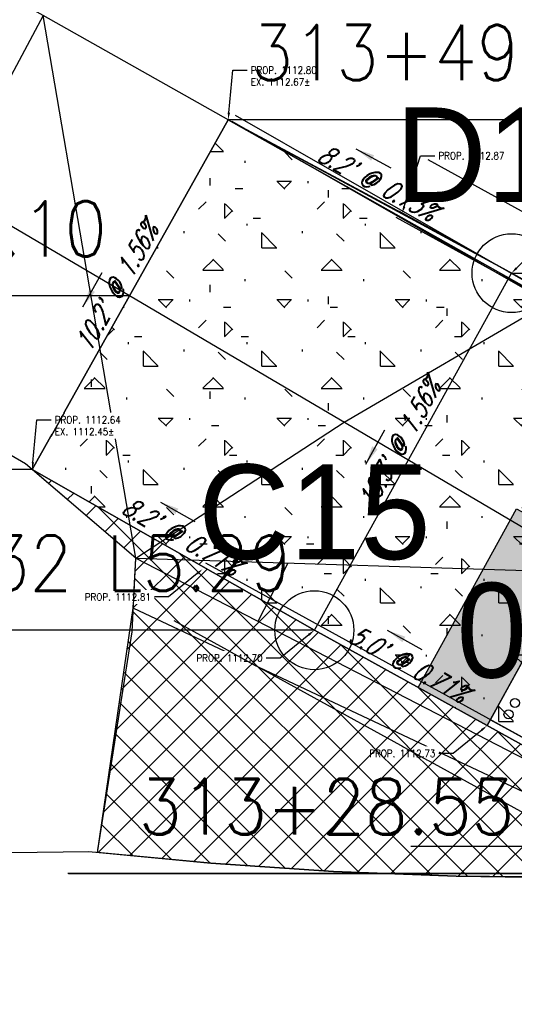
# Model space of a CAD drawing. Extents: x 167754 to 212748, y 396132 to 454338.
# Tile 52 of 147: x 195237 to 195249, y 404225 to 404250. Entities that reach past the tile are written whole.
import ezdxf
from ezdxf import colors
from ezdxf.entities.mleader import LeaderData, LeaderLine
from ezdxf.enums import TextEntityAlignment as Align
from ezdxf.math import Vec2, Vec3

# ---------------------------------------------------------------- set-up
doc = ezdxf.new("R2010")
doc.units = 0
doc.header["$MEASUREMENT"] = 0
doc.layers.get('0').update_dxf_attribs({"linetype": 'CONTINUOUS'})
for name, color, linetype, plot in [('0_3DP_MAT', 181, 'CONTINUOUS', False), ('0_EX. 3DP', 31, 'CONTINUOUS', False), ('0_QUANTITIES_PAVEMENT REMOVED', 130, 'CONTINUOUS', False)]:
    doc.layers.add(name, color=color, linetype=linetype, plot=plot)
for name, color, linetype in [('0_PNTS', 1, 'CONTINUOUS'), ('L148', 7, 'CONTINUOUS'), ('PNTDESC', 3, 'CONTINUOUS'), ('PNTELEV', 5, 'CONTINUOUS'), ('PNTNO', 7, 'CONTINUOUS'), ('PV_P_CURB_RAMP', 3, 'CONTINUOUS'), ('PV_P_CURB_RAMP_DOMES', 7, 'CONTINUOUS'), ('PV_P_CURB_RAMP_HATCH', 3, 'CONTINUOUS'), ('PV_P_GRADE_BREAKS', 3, 'CONTINUOUS'), ('PV_P_SAW_CUT_LINE', 110, 'CONTINUOUS'), ('SC_SCRATCH-6', 6, 'CONTINUOUS')]:
    doc.layers.add(name, color=color, linetype=linetype)
doc.styles.add('PTXT', font='TXT')
doc.styles.add('romans', font='romans.shx', dxfattribs={"width": 0.75, "oblique": 22.5})
doc.styles.get("Standard").update_dxf_attribs({"font": 'romans.shx', "width": 0.9})
doc.dimstyles.new('4P', dxfattribs={"dimscale": 4, "dimtxt": 0.14, "dimasz": 0.14, "dimexe": 0.05, "dimexo": 0.05, "dimgap": 0.05, "dimtad": 1, "dimzin": 0, "dimdsep": 46, "dimtxsty": 'romans', "dimcen": 0, "dimdle": 0.1, "dimclrd": 1, "dimclre": 1, "dimclrt": 7, "dimaunit": 1, "dimadec": 4, "dimazin": 0, "dimtfac": 1, "dimtmove": 0, "dimatfit": 2, "dimfxl": 1, "dimtvp": 1, "dimtolj": 1, "dimtzin": 0, "dimarcsym": 0})

# ---------------------------------------------------------------- blocks, each defined once
blk = doc.blocks.new('SPT4')
at = {"color": 0, "linetype": 'Continuous'}
blk.add_circle((0, 0), 0.5, dxfattribs=at)
blk = doc.blocks.new('SRVPNO1')
at = {"layer": 'PNTDESC', "style": 'PTXT'}
blk.add_attdef('DESC2', text='', height=1, dxfattribs=at).set_placement((0, -1.75), align=Align.CENTER)
at = {"layer": 'PNTELEV', "style": 'PTXT'}
blk.add_attdef('ELEV2', (1.5, -0.5), '', height=1, dxfattribs=at)
at = {"layer": 'PNTNO', "style": 'PTXT'}
blk.add_attdef('PT#', text='', height=1, dxfattribs=at).set_placement((0, 0.75), align=Align.CENTER)

msp = doc.modelspace()

# ---------------------------------------------------------------- linework, layer by layer
at = {"layer": '0_EX. 3DP'}
for points in [[(195272.642, 404230.181, 1113.429), (195259.414, 404237.476, 1113.026), (195250.312, 404242.64, 1112.764), (195237.466, 404249.89, 1112.612), (195214.758, 404262.502, 1112.458)], [(195212.657, 404257.971, 1112.577), (195235.095, 404245.469, 1112.58), (195251.568, 404235.77, 1112.796), (195255.048, 404228.085, 1112.792)], [(195238.847, 404228.746, 1112.005), (195239.717, 404234.275, 1112.28), (195239.806, 404236.14, 1112.43), (195237.018, 404238.531, 1112.454), (195237.018, 404238.531, 1112.454), (195231.885, 404241.512, 1112.486), (195213.049, 404252.263, 1112.603)], [(195239.806, 404236.14, 1112.43), (195237.466, 404249.89, 1112.612), (195235.095, 404245.469, 1112.58), (195231.885, 404241.512, 1112.486)], [(195239.806, 404236.14, 1112.43), (195245.089, 404239.585, 1112.711), (195250.312, 404242.64, 1112.764), (195251.568, 404235.77, 1112.796)], [(195239.806, 404236.14, 1112.43), (195255.302, 404228.132, 1112.78)], [(195239.806, 404236.14, 1112.43), (195251.568, 404235.77, 1112.796)], [(195242.904, 404234.539, 1112.5), (195243.663, 404236.019, 1112.55)], [(195254.134, 404228.091, 1112.737), (195239.745, 404234.868, 1112.328)], [(195206.669, 404230.525, 1110.834), (195211.209, 404229.951, 1111.021), (195215.761, 404229.482, 1111.208), (195220.322, 404229.117, 1111.395), (195224.891, 404228.856, 1111.582), (195229.464, 404228.701, 1111.769), (195234.04, 404228.65, 1111.922), (195238.616, 404228.704, 1112.068), (195241.711, 404228.41, 1112.202), (195244.812, 404228.202, 1112.335), (195247.918, 404228.079, 1112.469), (195251.026, 404228.042, 1112.603), (195254.134, 404228.091, 1112.737), (195257.24, 404228.226, 1112.858), (195260.341, 404228.446, 1112.973), (195263.434, 404228.752, 1113.088), (195266.518, 404229.143, 1113.202), (195269.589, 404229.618, 1113.317), (195272.647, 404230.179, 1113.432), (195274.107, 404229.683, 1113.453), (195275.592, 404229.271, 1113.475)]]:
    msp.add_polyline3d(points, dxfattribs=at)
at = {"layer": 'PV_P_CURB_RAMP_DOMES', "elevation": 1112.588}
msp.add_lwpolyline([(195248.792, 404232.044), (195249.756, 404233.796)], dxfattribs=at)
msp.add_lwpolyline([(195248.792, 404232.044), (195249.756, 404233.796)], dxfattribs=at)
at = {"layer": 'PV_P_CURB_RAMP_DOMES'}
for centre in [(195249.409, 404232.471, 1112.588), (195249.248, 404232.179, 1112.588)]:
    msp.add_circle(centre, 0.115, dxfattribs=at)

# ---------------------------------------------------------------- texts
at = {"layer": '0_3DP_MAT', "style": 'romans', "oblique": 22.5, "width": 0.75}
msp.add_text("10.2' @ 1.56%", height=0.48, rotation=60.7446, dxfattribs=at).set_placement((195239.527, 404242.895), align=Align.CENTER)
at = {"layer": '0_3DP_MAT', "color": 211, "style": 'romans', "oblique": 22.5, "width": 0.75}
for s, rotation, p in [("10.3' @ 1.56%", 61.1071, (195246.686, 404238.914)), ("5.0' @ 0.71%", 331.1071, (195246.596, 404233.245))]:
    msp.add_text(s, height=0.48, rotation=rotation, dxfattribs=at).set_placement(p, align=Align.CENTER)
at = {"layer": 'SC_SCRATCH-6', "width": 0.9}
for s, p in [('313+49.50 L0.10', (195239.08, 404244.484)), ('313+28.55 L5.33', (195254.945, 404229.848)), ('313+28.53 L5.33', (195254.963, 404229.838))]:
    msp.add_text(s, height=1.4, dxfattribs=at).set_placement(p, align=Align.MIDDLE_RIGHT)

# ---------------------------------------------------------------- leaders
at = {"layer": '0_3DP_MAT', "color": 211}
for points in [[(195245.384, 404246.508), (195246.264, 404246.031)], [(195245.631, 404238.516), (195246.115, 404239.391)], [(195240.433, 404237.561), (195241.301, 404237.066)], [(195246.177, 404234.311), (195247.052, 404233.828)]]:
    msp.add_leader(points, dimstyle='4P', override={"dimscale": 20, "dimtxt": 0.12, "dimasz": 0.024, "dimdec": 2}, dxfattribs=at)
at = {"layer": '0_3DP_MAT'}
msp.add_leader([(195238.47, 404242.505), (195238.959, 404243.377)], dimstyle='4P', override={"dimscale": 20, "dimtxt": 0.12, "dimasz": 0.024, "dimdec": 2}, dxfattribs=at)
at = {"layer": 'SC_SCRATCH-6', "has_arrowhead": 0}
for points in [[(195239.65, 404242.787), (195239.64, 404242.784), (195222.22, 404242.784)], [(195264.201, 404228.832), (195264.191, 404228.829), (195246.771, 404228.829)], [(195255.515, 404228.151), (195255.505, 404228.148), (195238.085, 404228.148)], [(195255.532, 404228.141), (195255.523, 404228.138), (195238.103, 404228.138)]]:
    msp.add_leader(points, dimstyle='4P', override={"dimscale": 20, "dimasz": 0.1}, dxfattribs=at)

# ---------------------------------------------------------------- next in the draw order: leaders
at = {"layer": '0_3DP_MAT'}
ml = msp.add_multileader_mtext('Standard', dxfattribs=at)
ml.set_content('PROP. 1112.80\\PEX. 1112.67±', color=256)
ml.set_leader_properties()
ml.build(insert=Vec2(0, 0))
ml.multileader.update_dxf_attribs({"dogleg_length": 0.36, "arrow_head_size": 0.18})
ctx = ml.context
ctx.base_point, ctx.char_height, ctx.arrow_head_size, ctx.landing_gap_size, ctx.plane_origin = Vec3(195242.629, 404248.503), 0.18, 0.18, 0.09, Vec3(195239.199, 404254.826)
notes = []
notes.append((ctx, [(0, (1, 1, 0), (195242.269, 404248.503), (1, 0), 0.36, [(0, [(195242.148, 404247.247)], 0, [])])]))
ctx.mtext.insert, ctx.mtext.width, ctx.mtext.flow_direction = Vec3(195242.719, 404248.593), 2.18773, 5
ctx.mtext.has_bg_fill, ctx.mtext.bg_color, ctx.mtext.bg_scale_factor, ctx.mtext.bg_transparency, ctx.mtext.use_window_bg_color = 1, -1027028792, 1.5, 0, 1
for ctx, leaders in notes:
    for number, flags, end, landing, length, lines in leaders:
        leader = LeaderData()
        leader.index, (leader.has_last_leader_line, leader.has_dogleg_vector, leader.attachment_direction) = number, flags
        leader.last_leader_point, leader.dogleg_vector, leader.dogleg_length = Vec3(end), Vec3(landing), length
        for number, points, colour, breaks in lines:
            line = LeaderLine()
            line.index, line.vertices, line.color, line.breaks = number, Vec3.list(points), colors.encode_raw_color(colour), breaks
            leader.lines.append(line)
        ctx.leaders.append(leader)

# ---------------------------------------------------------------- next in the draw order: hatches: boundary and pattern name
at = {"layer": 'PV_P_CURB_RAMP_HATCH', "transparency": 33554495}
h = msp.add_hatch(dxfattribs=at)
h.set_pattern_fill('CONCRE', color=256, scale=3, pattern_type=2)
h.set_pattern_definition([(0, (0, 0), (3, 3), [0.375, -2.625]), (90, (0, 0), (-3, 3), [0.375, -2.625]), (135, (0.375, 0), (-2.999999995, 2e-16), [0.5303301, -3.7123107]), (0, (0.375, 1.6875), (3, 3), [0.375, -2.625]), (45, (0.5625, 1.5), (0, 2.999999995), [0.2651649, -3.9774756]), (135, (0.5625, 1.5), (-2.999999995, 2e-16), [0.2651649, -3.9774756]), (0, (1.5, 2.4375), (3, 3), [0.5303301, -2.4696699]), (45, (1.5, 2.4375), (0, 2.999999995), [0.375, -3.8676408]), (135, (2.0303, 2.4375), (-2.999999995, 2e-16), [0.375, -3.8676408]), (90, (2.0625, 0.75), (-3, 3), [0.375, -2.625]), (45, (2.0625, 0.75), (0, 2.999999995), [0.2651649, -3.9774756]), (135, (2.25, 0.9375), (-2.999999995, 2e-16), [0.2651649, -3.9774756]), (0, (0.375, 0.75), (3, 3), [0.1875, -2.5125]), (0, (2.625, 1.5), (3, 3), [0.1875, -2.5125]), (90, (1.6875, 1.875), (-3, 3), [0.1875, -2.5125]), (135, (2.0625, 0.1875), (-2.999999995, 2e-16), [0.2651649, -3.9774756]), (135, (0.75, 2.25), (-2.999999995, 2e-16), [0.2651649, -3.9774756]), (45, (1.4062, 0.9844), (0, 2.999999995), [0.2651649, -3.9774756]), (90, (1.0312, 0.375), (-3, 3), [0.046875, -2.953125]), (90, (1.172, 1.6406), (-3, 3), [0.046875, -2.953125]), (90, (2.578, 2.1562), (-3, 3), [0.046875, -2.953125]), (90, (2.625, 0.5625), (-3, 3), [0.046875, -2.953125])])
h.paths.add_polyline_path([(195237.186, 404238.387), (195244.33, 404234.312), (195250.462, 404230.931), (195255.515, 404228.151), (195274.25, 404229.643), (195246.555, 404244.883), (195242.148, 404247.247)])

# ---------------------------------------------------------------- next in the draw order: linework, layer by layer
at = {"layer": 'PV_P_CURB_RAMP'}
msp.add_lwpolyline([(195237.186, 404238.387), (195244.33, 404234.312), (195250.462, 404230.931), (195255.515, 404228.151), (195274.25, 404229.643), (195246.555, 404244.883), (195242.148, 404247.247), (195237.186, 404238.387)], close=True, dxfattribs=at)

# ---------------------------------------------------------------- next in the draw order: texts
at = {"layer": 'SC_SCRATCH-6', "width": 0.9}
msp.add_text('313+49.44 R5.01', height=1.4, dxfattribs=at).set_placement((195242.718, 404248.95), align=Align.MIDDLE_LEFT)

# ---------------------------------------------------------------- next in the draw order: leaders
at = {"layer": 'SC_SCRATCH-6', "has_arrowhead": 0}
msp.add_leader([(195242.148, 404247.247), (195242.158, 404247.25), (195259.458, 404247.25)], dimstyle='4P', override={"dimscale": 20, "dimasz": 0.1}, dxfattribs=at)

# ---------------------------------------------------------------- next in the draw order: leaders
at = {"layer": '0_3DP_MAT'}
ml = msp.add_multileader_mtext('Standard', dxfattribs=at)
ml.set_content('PROP. 1112.87', color=256)
ml.set_leader_properties()
ml.build(insert=Vec2(0, 0))
ml.multileader.update_dxf_attribs({"dogleg_length": 0.36, "arrow_head_size": 0.18})
ctx = ml.context
ctx.base_point, ctx.char_height, ctx.arrow_head_size, ctx.landing_gap_size, ctx.plane_origin = Vec3(195247.382, 404246.334), 0.18, 0.18, 0.09, Vec3(195230.61, 404254.34)
notes = []
notes.append((ctx, [(0, (1, 1, 0), (195247.022, 404246.334), (1, 0), 0.36, [(0, [(195246.551, 404244.876)], 0, [])])]))
ctx.mtext.insert, ctx.mtext.flow_direction = Vec3(195247.472, 404246.424), 5
ctx.mtext.has_bg_fill, ctx.mtext.bg_color, ctx.mtext.bg_scale_factor, ctx.mtext.bg_transparency, ctx.mtext.use_window_bg_color = 1, -1027028792, 1.5, 0, 1
ml = msp.add_multileader_mtext('Standard', dxfattribs=at)
ml.set_content('PROP. 1112.86', color=256)
ml.set_leader_properties()
ml.build(insert=Vec2(0, 0))
ml.multileader.update_dxf_attribs({"dogleg_length": 0.36, "arrow_head_size": 0.18})
ctx = ml.context
ctx.base_point, ctx.char_height, ctx.arrow_head_size, ctx.landing_gap_size, ctx.plane_origin = Vec3(195250.212, 404243.894, 1112.588), 0.18, 0.18, 0.09, Vec3(195233.325, 404252.894, 1112.588)
notes.append((ctx, [(0, (1, 1, 0), (195249.852, 404243.894, 1112.588), (1, 0), 0.36, [(0, [(195249.323, 404243.36, 1112.588)], 0, [])])]))
ctx.mtext.insert, ctx.mtext.flow_direction = Vec3(195250.302, 404243.984, 1112.588), 5
ctx.mtext.has_bg_fill, ctx.mtext.bg_color, ctx.mtext.bg_scale_factor, ctx.mtext.bg_transparency, ctx.mtext.use_window_bg_color = 1, -1027028792, 1.5, 0, 1
ml = msp.add_multileader_mtext('Standard', dxfattribs=at)
ml.set_content('PROP. 1112.70', color=256)
ml.set_leader_properties()
ml.build(insert=Vec2(0, 0))
ml.multileader.update_dxf_attribs({"dogleg_length": 0.36, "arrow_head_size": 0.18})
ctx = ml.context
ctx.base_point, ctx.char_height, ctx.arrow_head_size, ctx.landing_gap_size, ctx.plane_origin = Vec3(195241.084, 404233.606, 1112.699), 0.18, 0.18, 0.09, Vec3(195228.316, 404243.818, 1112.699)
ctx.text_align_type = 2
notes.append((ctx, [(1, (1, 1, 0), (195243.468, 404233.606, 1112.699), (-1, 0), 0.36, [(0, [(195244.33, 404234.312, 1112.699)], 0, [])])]))
ctx.mtext.insert, ctx.mtext.alignment, ctx.mtext.flow_direction = Vec3(195243.018, 404233.696, 1112.699), 3, 5
ctx.mtext.has_bg_fill, ctx.mtext.bg_color, ctx.mtext.bg_scale_factor, ctx.mtext.bg_transparency, ctx.mtext.use_window_bg_color = 1, -1027028792, 1.5, 0, 1
ml = msp.add_multileader_mtext('Standard', dxfattribs=at)
ml.set_content('PROP. 1112.73', color=256)
ml.set_leader_properties()
ml.build(insert=Vec2(0, 0))
ml.multileader.update_dxf_attribs({"dogleg_length": 0.36, "arrow_head_size": 0.18})
ctx = ml.context
ctx.base_point, ctx.char_height, ctx.arrow_head_size, ctx.landing_gap_size, ctx.plane_origin = Vec3(195245.462, 404231.19, 1112.588), 0.18, 0.18, 0.09, Vec3(195232.694, 404241.402, 1112.588)
ctx.text_align_type = 2
notes.append((ctx, [(1, (1, 1, 0), (195247.845, 404231.19, 1112.588), (-1, 0), 0.36, [(0, [(195248.707, 404231.897, 1112.588)], 0, [])])]))
ctx.mtext.insert, ctx.mtext.alignment, ctx.mtext.flow_direction = Vec3(195247.395, 404231.28, 1112.588), 3, 5
ctx.mtext.has_bg_fill, ctx.mtext.bg_color, ctx.mtext.bg_scale_factor, ctx.mtext.bg_transparency, ctx.mtext.use_window_bg_color = 1, -1027028792, 1.5, 0, 1
for ctx, leaders in notes:
    for number, flags, end, landing, length, lines in leaders:
        leader = LeaderData()
        leader.index, (leader.has_last_leader_line, leader.has_dogleg_vector, leader.attachment_direction) = number, flags
        leader.last_leader_point, leader.dogleg_vector, leader.dogleg_length = Vec3(end), Vec3(landing), length
        for number, points, colour, breaks in lines:
            line = LeaderLine()
            line.index, line.vertices, line.color, line.breaks = number, Vec3.list(points), colors.encode_raw_color(colour), breaks
            leader.lines.append(line)
        ctx.leaders.append(leader)

# ---------------------------------------------------------------- next in the draw order: hatches: boundary and pattern name
at = {"layer": 'L148', "transparency": 33554495}
h = msp.add_hatch(color=256, dxfattribs=at)
h.dxf.hatch_style = 1
h.paths.add_polyline_path([(195249.45, 404237.39), (195251.206, 404236.432), (195248.707, 404231.897), (195246.958, 404232.865)])
at = {"layer": 'PV_P_SAW_CUT_LINE', "transparency": 33554495}
h = msp.add_hatch(dxfattribs=at)
h.set_pattern_fill('ANSI37', color=256, scale=5)
h.paths.add_polyline_path([(195238.838, 404228.683), (195239.745, 404234.868), (195239.806, 404236.14), (195237.186, 404238.387), (195244.33, 404234.312), (195250.462, 404230.931), (195253.966, 404229.003), (195255.515, 404228.151), (195251.303, 404228.048), (195247.918, 404228.079), (195247.157, 404228.109), (195244.812, 404228.202), (195241.711, 404228.41)])

# ---------------------------------------------------------------- next in the draw order: linework, layer by layer
at = {"layer": '0_3DP_MAT', "color": 211, "elevation": 1112.588}
for points in [[(195320.037, 404206.16), (195247.21, 404246.235)], [(195319.232, 404204.697), (195246.405, 404244.772)], [(195319.314, 404204.846), (195246.487, 404244.921)], [(195248.707, 404231.897), (195253.703, 404240.949)], [(195315.544, 404193.406), (195240.779, 404234.547)]]:
    msp.add_lwpolyline(points, dxfattribs=at)
at = {"layer": '0_3DP_MAT', "color": 211}
for points in [[(195258.951, 404238.062, 1112.939), (195253.703, 404240.949, 1112.896), (195249.323, 404243.36, 1112.86), (195242.148, 404247.247, 1112.8)], [(195244.33, 404234.312, 1112.699), (195249.323, 404243.36, 1112.86)], [(195248.707, 404231.897, 1112.734), (195253.703, 404240.949, 1112.896)]]:
    msp.add_polyline3d(points, dxfattribs=at)
at = {"layer": '0_3DP_MAT'}
msp.add_polyline3d([(195250.462, 404230.931, 1112.749), (195244.33, 404234.312, 1112.699)], dxfattribs=at)
at = {"layer": '0_PNTS'}
for p in [(195249.323, 404243.36), (195244.33, 404234.312)]:
    msp.add_point(p, dxfattribs=at)
at = {"layer": 'L148', "elevation": 1112.588}
msp.add_lwpolyline([(195249.45, 404237.39), (195251.206, 404236.432), (195248.707, 404231.897), (195246.958, 404232.865)], close=True, dxfattribs=at)
at = {"layer": 'PV_P_CURB_RAMP_DOMES', "elevation": 1112.588}
for points in [[(195250.544, 404231.08), (195248.792, 404232.044)], [(195248.792, 404232.044), (195250.544, 404231.08)]]:
    msp.add_lwpolyline(points, dxfattribs=at)
at = {"layer": 'PV_P_GRADE_BREAKS'}
msp.add_lwpolyline([(195244.33, 404234.312), (195249.323, 404243.36)], dxfattribs=at)
at = {"layer": 'PV_P_SAW_CUT_LINE', "elevation": 1112.005}
msp.add_lwpolyline([(195238.838, 404228.683), (195239.745, 404234.868), (195239.806, 404236.14), (195237.186, 404238.387), (195244.33, 404234.312), (195250.462, 404230.931), (195253.966, 404229.003), (195255.515, 404228.151), (195251.303, 404228.048), (195247.918, 404228.079), (195247.157, 404228.109), (195244.812, 404228.202), (195241.711, 404228.41), (195238.838, 404228.683)], dxfattribs=at)
at = {"layer": 'SC_SCRATCH-6'}
for points in [[(195242.324, 404247.36), (195272.411, 404230.133)], [(195242.239, 404247.213), (195272.155, 404230.083)]]:
    msp.add_lwpolyline(points, dxfattribs=at)

# ---------------------------------------------------------------- next in the draw order: block references
at = {"layer": '0_PNTS', "xscale": 2.4, "yscale": 2.4, "zscale": 2.4}
for p, values in [((195249.323, 404243.36, 1112.86), {'PT#': 'D15', 'ELEV2': '0.000'}), ((195244.33, 404234.312), {'PT#': 'C15', 'ELEV2': '0.000'})]:
    msp.add_blockref('SRVPNO1', p, dxfattribs=at).add_auto_attribs(values)
at = {"layer": '0_PNTS', "xscale": 2, "yscale": 2, "zscale": 2}
for p in [(195249.323, 404243.36, 1112.86), (195244.33, 404234.312)]:
    msp.add_blockref('SPT4', p, dxfattribs=at)

# ---------------------------------------------------------------- next in the draw order: texts
at = {"layer": '0_3DP_MAT', "color": 211, "style": 'romans', "oblique": 22.5, "width": 0.75}
msp.add_text("8.2' @ 0.73%", height=0.48, rotation=331.5494, dxfattribs=at).set_placement((195245.812, 404245.444), align=Align.CENTER)

# ---------------------------------------------------------------- next in the draw order: leaders
at = {"layer": 'SC_SCRATCH-6', "has_arrowhead": 0}
for points in [[(195249.323, 404243.36), (195249.332, 404243.363), (195267.052, 404243.363)], [(195244.33, 404234.312), (195244.32, 404234.31), (195226.96, 404234.31)]]:
    msp.add_leader(points, dimstyle='4P', override={"dimscale": 20, "dimasz": 0.1}, dxfattribs=at)

# ---------------------------------------------------------------- next in the draw order: leaders
at = {"layer": '0_3DP_MAT'}
ml = msp.add_multileader_mtext('Standard', dxfattribs=at)
ml.set_content('PROP. 1112.64\\PEX. 1112.45±', color=256)
ml.set_leader_properties()
ml.build(insert=Vec2(0, 0))
ml.multileader.update_dxf_attribs({"dogleg_length": 0.36, "arrow_head_size": 0.18})
ctx = ml.context
ctx.base_point, ctx.char_height, ctx.arrow_head_size, ctx.landing_gap_size, ctx.plane_origin = Vec3(195237.666, 404239.643), 0.18, 0.18, 0.09, Vec3(195234.237, 404245.966)
notes = []
notes.append((ctx, [(0, (1, 1, 0), (195237.306, 404239.643), (1, 0), 0.36, [(0, [(195237.186, 404238.387)], 0, [])])]))
ctx.mtext.insert, ctx.mtext.width, ctx.mtext.flow_direction = Vec3(195237.756, 404239.733), 2.18773, 5
ctx.mtext.has_bg_fill, ctx.mtext.bg_color, ctx.mtext.bg_scale_factor, ctx.mtext.bg_transparency, ctx.mtext.use_window_bg_color = 1, -1027028792, 1.5, 0, 1
ml = msp.add_multileader_mtext('Standard', dxfattribs=at)
ml.set_content('PROP. 1112.81', color=256)
ml.set_leader_properties()
ml.build(insert=Vec2(0, 0))
ml.multileader.update_dxf_attribs({"dogleg_length": 0.36, "arrow_head_size": 0.18})
ctx = ml.context
ctx.base_point, ctx.char_height, ctx.arrow_head_size, ctx.landing_gap_size, ctx.plane_origin = Vec3(195238.302, 404235.155, -1112.014), 0.18, 0.18, 0.09, Vec3(195225.488, 404245.367, -1112.014)
ctx.text_align_type = 2
notes.append((ctx, [(1, (1, 1, 0), (195240.64, 404235.155, -1112.014), (-1, 0), 0.36, [(0, [(195241.502, 404235.862, -1112.014)], 0, [])])]))
ctx.mtext.insert, ctx.mtext.alignment, ctx.mtext.flow_direction = Vec3(195240.19, 404235.245, -1112.014), 3, 5
ctx.mtext.has_bg_fill, ctx.mtext.bg_color, ctx.mtext.bg_scale_factor, ctx.mtext.bg_transparency, ctx.mtext.use_window_bg_color = 1, -1027028792, 1.5, 0, 1
for ctx, leaders in notes:
    for number, flags, end, landing, length, lines in leaders:
        leader = LeaderData()
        leader.index, (leader.has_last_leader_line, leader.has_dogleg_vector, leader.attachment_direction) = number, flags
        leader.last_leader_point, leader.dogleg_vector, leader.dogleg_length = Vec3(end), Vec3(landing), length
        for number, points, colour, breaks in lines:
            line = LeaderLine()
            line.index, line.vertices, line.color, line.breaks = number, Vec3.list(points), colors.encode_raw_color(colour), breaks
            leader.lines.append(line)
        ctx.leaders.append(leader)

# ---------------------------------------------------------------- next in the draw order: linework, layer by layer
at = {"layer": '0_3DP_MAT', "color": 211, "elevation": 1112.588}
msp.add_lwpolyline([(195314.411, 404195.936), (195241.584, 404236.011)], dxfattribs=at)
at = {"layer": '0_3DP_MAT'}
for points in [[(195242.148, 404247.247, 1112.8), (195237.186, 404238.387, 1112.642)], [(195244.33, 404234.312, 1112.699), (195237.186, 404238.387, 1112.642)]]:
    msp.add_polyline3d(points, dxfattribs=at)
at = {"layer": '0_QUANTITIES_PAVEMENT REMOVED', "elevation": 1112.005}
msp.add_lwpolyline([(195238.838, 404228.683), (195239.717, 404234.275), (195239.806, 404236.14), (195237.186, 404238.387), (195242.148, 404247.247), (195250.312, 404242.64), (195259.414, 404237.476), (195272.647, 404230.179), (195274.25, 404229.643), (195255.505, 404228.148), (195254.134, 404228.091), (195251.303, 404228.048), (195247.918, 404228.079), (195244.812, 404228.202), (195241.711, 404228.41), (195238.838, 404228.683)], dxfattribs=at)

# ---------------------------------------------------------------- next in the draw order: texts
at = {"layer": '0_3DP_MAT', "color": 211, "style": 'romans', "oblique": 22.5, "width": 0.75}
msp.add_text("8.2' @ 0.71%", height=0.48, rotation=330.3006, dxfattribs=at).set_placement((195240.837, 404236.489), align=Align.CENTER)
at = {"layer": 'SC_SCRATCH-6', "width": 0.9}
msp.add_text('313+41.32 L5.29', height=1.4, dxfattribs=at).set_placement((195243.76, 404236.01), align=Align.MIDDLE_RIGHT)

# ---------------------------------------------------------------- next in the draw order: leaders
at = {"layer": 'SC_SCRATCH-6', "has_arrowhead": 0}
msp.add_leader([(195237.186, 404238.387), (195237.176, 404238.384), (195219.696, 404238.384)], dimstyle='4P', override={"dimscale": 20, "dimasz": 0.1}, dxfattribs=at)

doc.saveas('drawing.dxf')
